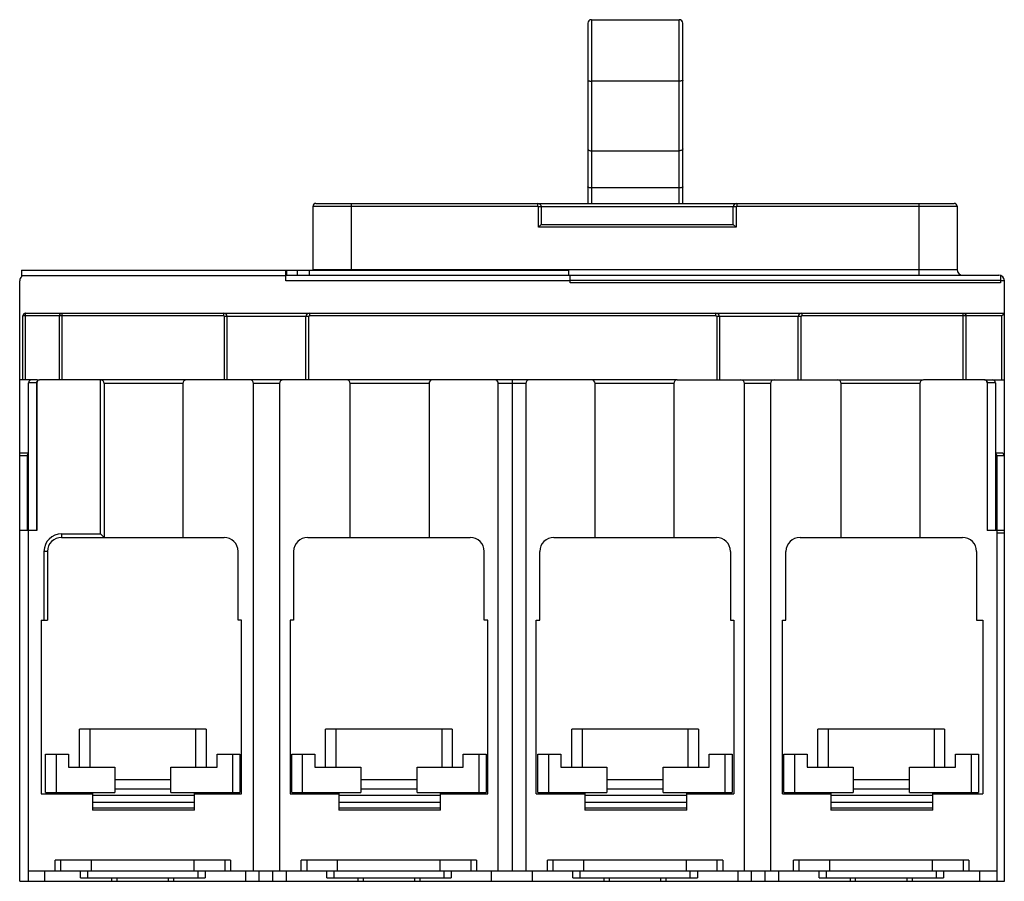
# Model space of a CAD drawing. Header units: millimetres. Extents: x 21 to 161, y 64 to 187.
import ezdxf

# ---------------------------------------------------------------- set-up
doc = ezdxf.new("R2010")
doc.units = ezdxf.units.MM
doc.header["$LTSCALE"] = 16.31484
doc.layers.get('0').update_dxf_attribs({"linetype": 'CONTINUOUS'})

msp = doc.modelspace()

# ---------------------------------------------------------------- linework, layer by layer
at = {"color": 7, "linetype": 'Continuous'}
for p, q in [((101.72, 186.52), (101.72, 160.89)), ((102.22, 187.02), (102.22, 160.89)), ((102.22, 187.02), (114.72, 187.02)), ((114.72, 160.89), (114.72, 187.02)), ((115.22, 160.89), (115.22, 186.52)), ((114.72, 178.28), (102.22, 178.28)), ((102.22, 168.38), (114.72, 168.38)), ((114.72, 163.09), (102.22, 163.09)), ((62.65, 151.49), (62.65, 160.49)), ((62.65, 160.49), (94.6, 160.49)), ((63.05, 160.89), (153.82, 160.89)), ((68.05, 160.89), (68.05, 151.39)), ((94.6, 160.49), (94.6, 160.89)), ((94.7, 157.49), (94.7, 160.39)), ((122.79, 160.39), (94.7, 160.39)), ((95.1, 160.39), (95.1, 157.89)), ((122.39, 157.89), (122.39, 160.39)), ((122.79, 160.39), (122.79, 157.49)), ((122.89, 160.89), (122.89, 160.49)), ((122.89, 160.49), (154.22, 160.49)), ((148.82, 150.69), (148.82, 160.89)), ((154.22, 160.49), (154.22, 151.49)), ((94.7, 157.49), (95.1, 157.89)), ((122.79, 157.49), (94.7, 157.49)), ((95.1, 157.89), (122.39, 157.89)), ((122.79, 157.49), (122.39, 157.89)), ((21.19, 151.39), (21.19, 150.47)), ((21.19, 151.39), (98.99, 151.39)), ((58.79, 149.89), (58.79, 151.39)), ((58.89, 151.39), (58.89, 150.69)), ((60.39, 151.39), (60.39, 150.69)), ((62.09, 151.39), (62.09, 150.69)), ((62.65, 151.49), (154.22, 151.49)), ((98.99, 151.39), (98.99, 150.69)), ((20.94, 64.49), (20.94, 149.89)), ((58.79, 150.59), (21.19, 150.59)), ((58.79, 150.69), (160.14, 150.69)), ((99.19, 149.89), (58.79, 149.89)), ((99.19, 149.59), (99.19, 150.69)), ((99.19, 149.99), (160.39, 149.99)), ((160.39, 150.65), (160.39, 149.59)), ((160.94, 149.89), (160.39, 149.89)), ((160.94, 64.49), (160.94, 149.89)), ((160.39, 149.59), (99.19, 149.59)), ((21.39, 135.79), (21.39, 144.89)), ((49.94, 144.89), (21.39, 144.89)), ((21.72, 144.89), (21.72, 135.79)), ((21.79, 145.29), (160.94, 145.29)), ((26.59, 135.79), (26.59, 144.89)), ((26.98, 135.79), (26.98, 145.29)), ((49.94, 144.89), (49.94, 145.29)), ((50.04, 135.79), (50.04, 144.79)), ((50.44, 144.79), (50.04, 144.79)), ((50.44, 135.79), (50.44, 144.79)), ((62.03, 144.79), (50.46, 144.79)), ((61.63, 135.79), (61.63, 144.79)), ((62.03, 135.79), (62.03, 144.79)), ((62.13, 145.29), (62.13, 144.89)), ((119.94, 144.89), (62.13, 144.89)), ((119.94, 144.89), (119.94, 145.29)), ((120.44, 144.79), (120.04, 144.79)), ((120.04, 144.79), (120.04, 135.79)), ((120.44, 144.79), (120.44, 135.79)), ((132.03, 144.79), (120.46, 144.79)), ((131.63, 135.79), (131.63, 144.79)), ((132.03, 135.79), (132.03, 144.79)), ((132.13, 145.29), (132.13, 144.89)), ((160.59, 144.89), (132.13, 144.89)), ((155.09, 135.79), (155.09, 145.29)), ((155.48, 144.89), (155.48, 135.79)), ((160.59, 135.79), (160.59, 144.89)), ((23.49, 135.79), (20.94, 135.79)), ((22.2, 64.49), (22.2, 135.39)), ((23.37, 135.39), (22.2, 135.39)), ((23.32, 135.39), (23.32, 114.39)), ((23.37, 135.39), (23.37, 114.39)), ((114.42, 135.79), (23.77, 135.79)), ((32.44, 113.9), (32.44, 135.79)), ((32.94, 135.29), (32.94, 113.4)), ((44.11, 135.29), (32.94, 135.29)), ((44.14, 135.29), (44.14, 113.4)), ((54.19, 65.99), (54.19, 135.29)), ((57.89, 135.29), (54.19, 135.29)), ((57.89, 135.29), (57.89, 65.99)), ((67.94, 113.4), (67.94, 135.29)), ((79.11, 135.29), (67.94, 135.29)), ((79.14, 135.29), (79.14, 113.4)), ((88.99, 65.99), (88.99, 135.29)), ((92.89, 135.29), (88.99, 135.29)), ((90.94, 135.79), (90.94, 65.99)), ((92.89, 135.29), (92.89, 65.99)), ((102.74, 113.4), (102.74, 135.29)), ((113.92, 135.29), (102.74, 135.29)), ((113.94, 135.29), (113.94, 113.4)), ((114.44, 135.79), (149.42, 135.79)), ((127.69, 135.29), (123.99, 135.29)), ((123.99, 65.99), (123.99, 135.29)), ((127.69, 135.29), (127.69, 65.99)), ((148.92, 135.29), (137.74, 135.29)), ((137.74, 113.4), (137.74, 135.29)), ((148.94, 135.29), (148.94, 113.4)), ((158.1, 135.79), (149.44, 135.79)), ((158.14, 135.79), (160.94, 135.79)), ((159.67, 135.39), (158.5, 135.39)), ((158.5, 135.39), (158.5, 114.39)), ((158.55, 114.39), (158.55, 135.39)), ((159.67, 135.39), (159.67, 114.39)), ((22.2, 125.39), (20.94, 125.39)), ((22, 124.99), (20.94, 124.99)), ((22, 124.99), (22, 114.39)), ((160.54, 125.39), (159.67, 125.39)), ((160.94, 124.99), (159.89, 124.99)), ((159.89, 124.99), (159.89, 64.49)), ((23.37, 114.39), (20.94, 114.39)), ((26.89, 113.9), (26.89, 113.4)), ((26.89, 113.9), (32.44, 113.9)), ((26.89, 113.4), (49.99, 113.4)), ((32.44, 113.9), (32.94, 113.4)), ((61.89, 113.4), (84.99, 113.4)), ((96.89, 113.4), (119.99, 113.4)), ((131.89, 113.4), (154.99, 113.4)), ((160.94, 114.39), (158.5, 114.39)), ((160.94, 113.99), (159.89, 113.99)), ((24.39, 111.4), (24.39, 101.62)), ((24.89, 111.4), (24.39, 111.4)), ((24.89, 111.4), (24.89, 101.62)), ((51.99, 101.62), (51.99, 111.4)), ((59.89, 111.4), (59.89, 101.62)), ((86.99, 101.62), (86.99, 111.4)), ((94.89, 101.62), (94.89, 111.4)), ((121.99, 111.4), (121.99, 101.62)), ((129.89, 101.62), (129.89, 111.4)), ((156.99, 111.4), (156.99, 101.62)), ((23.99, 101.62), (23.99, 76.92)), ((23.99, 101.62), (24.89, 101.62)), ((52.49, 101.62), (51.99, 101.62)), ((52.49, 76.92), (52.49, 101.62)), ((59.39, 101.62), (59.39, 76.92)), ((59.89, 101.62), (59.39, 101.62)), ((87.49, 101.62), (86.99, 101.62)), ((87.49, 76.92), (87.49, 101.62)), ((94.39, 101.62), (94.89, 101.62)), ((94.39, 76.92), (94.39, 101.62)), ((121.99, 101.62), (122.49, 101.62)), ((122.49, 101.62), (122.49, 76.92)), ((129.39, 101.62), (129.89, 101.62)), ((129.39, 76.92), (129.39, 101.62)), ((156.99, 101.62), (157.89, 101.62)), ((157.89, 101.62), (157.89, 76.92)), ((29.44, 80.72), (29.44, 86.13)), ((47.44, 86.13), (29.44, 86.13)), ((30.94, 80.72), (30.94, 86.13)), ((45.94, 86.13), (45.94, 80.72)), ((47.44, 86.13), (47.44, 80.72)), ((82.44, 86.13), (64.44, 86.13)), ((64.44, 80.72), (64.44, 86.13)), ((65.94, 80.72), (65.94, 86.13)), ((80.94, 86.13), (80.94, 80.72)), ((82.44, 86.13), (82.44, 80.72)), ((117.44, 86.13), (99.44, 86.13)), ((99.44, 80.72), (99.44, 86.13)), ((100.94, 80.72), (100.94, 86.13)), ((115.94, 86.13), (115.94, 80.72)), ((117.44, 86.13), (117.44, 80.72)), ((152.44, 86.13), (134.44, 86.13)), ((134.44, 80.72), (134.44, 86.13)), ((135.94, 80.72), (135.94, 86.13)), ((150.94, 86.13), (150.94, 80.72)), ((152.44, 86.13), (152.44, 80.72)), ((24.61, 77.12), (24.61, 82.57)), ((24.61, 82.57), (27.89, 82.57)), ((26.11, 82.57), (26.11, 77.12)), ((27.89, 82.57), (27.89, 80.72)), ((48.99, 82.57), (52.26, 82.57)), ((48.99, 80.72), (48.99, 82.57)), ((51.26, 77.12), (51.26, 82.57)), ((52.26, 82.57), (52.26, 77.12)), ((59.61, 82.57), (62.89, 82.57)), ((59.61, 77.12), (59.61, 82.57)), ((61.11, 82.57), (61.11, 77.12)), ((62.89, 82.57), (62.89, 80.72)), ((83.99, 82.57), (87.26, 82.57)), ((83.99, 80.72), (83.99, 82.57)), ((86.26, 77.12), (86.26, 82.57)), ((87.26, 82.57), (87.26, 77.12)), ((94.61, 82.57), (97.89, 82.57)), ((94.61, 77.12), (94.61, 82.57)), ((96.11, 82.57), (96.11, 77.12)), ((97.89, 82.57), (97.89, 80.72)), ((118.99, 82.57), (122.26, 82.57)), ((118.99, 80.72), (118.99, 82.57)), ((121.26, 77.12), (121.26, 82.57)), ((122.26, 82.57), (122.26, 77.12)), ((129.61, 82.57), (132.89, 82.57)), ((129.61, 77.12), (129.61, 82.57)), ((131.11, 82.57), (131.11, 77.12)), ((132.89, 82.57), (132.89, 80.72)), ((153.99, 82.57), (157.26, 82.57)), ((153.99, 80.72), (153.99, 82.57)), ((156.26, 77.12), (156.26, 82.57)), ((157.26, 82.57), (157.26, 77.12)), ((27.89, 80.72), (34.44, 80.72)), ((34.44, 80.72), (34.44, 77.12)), ((42.44, 77.12), (42.44, 80.72)), ((42.44, 80.72), (48.99, 80.72)), ((62.89, 80.72), (69.44, 80.72)), ((69.44, 80.72), (69.44, 77.12)), ((77.44, 80.72), (83.99, 80.72)), ((77.44, 77.12), (77.44, 80.72)), ((97.89, 80.72), (104.44, 80.72)), ((104.44, 80.72), (104.44, 77.12)), ((112.44, 80.72), (118.99, 80.72)), ((112.44, 77.12), (112.44, 80.72)), ((132.89, 80.72), (139.44, 80.72)), ((139.44, 80.72), (139.44, 77.12)), ((147.44, 80.72), (153.99, 80.72)), ((147.44, 77.12), (147.44, 80.72)), ((34.44, 78.96), (42.44, 78.96)), ((69.44, 78.96), (77.44, 78.96)), ((104.44, 78.96), (112.44, 78.96)), ((139.44, 78.96), (147.44, 78.96)), ((24.61, 77.12), (34.44, 77.12)), ((31.29, 77.12), (31.29, 74.63)), ((34.44, 77.63), (42.44, 77.63)), ((42.44, 77.12), (52.26, 77.12)), ((45.79, 74.63), (45.79, 77.12)), ((59.61, 77.12), (69.44, 77.12)), ((66.29, 77.12), (66.29, 74.63)), ((69.44, 77.63), (77.44, 77.63)), ((77.44, 77.12), (87.26, 77.12)), ((80.79, 74.63), (80.79, 77.12)), ((94.61, 77.12), (104.44, 77.12)), ((101.29, 77.12), (101.29, 74.63)), ((104.44, 77.63), (112.44, 77.63)), ((112.44, 77.12), (122.26, 77.12)), ((115.79, 74.63), (115.79, 77.12)), ((129.61, 77.12), (139.44, 77.12)), ((136.29, 77.12), (136.29, 74.63)), ((139.44, 77.63), (147.44, 77.63)), ((147.44, 77.12), (157.26, 77.12)), ((150.79, 74.63), (150.79, 77.12)), ((23.99, 76.92), (31.29, 76.92)), ((31.29, 76.73), (45.79, 76.73)), ((31.29, 75.73), (45.79, 75.73)), ((45.79, 76.92), (52.49, 76.92)), ((59.39, 76.92), (66.29, 76.92)), ((66.29, 76.73), (80.79, 76.73)), ((66.29, 75.73), (80.79, 75.73)), ((80.79, 76.92), (87.49, 76.92)), ((94.39, 76.92), (101.29, 76.92)), ((101.29, 76.73), (115.79, 76.73)), ((101.29, 75.73), (115.79, 75.73)), ((115.79, 76.92), (122.49, 76.92)), ((129.39, 76.92), (136.29, 76.92)), ((136.29, 76.73), (150.79, 76.73)), ((136.29, 75.73), (150.79, 75.73)), ((150.79, 76.92), (157.89, 76.92)), ((31.29, 74.93), (45.79, 74.93)), ((45.79, 74.63), (31.29, 74.63)), ((66.29, 74.93), (80.79, 74.93)), ((80.79, 74.63), (66.29, 74.63)), ((101.29, 74.93), (115.79, 74.93)), ((115.79, 74.63), (101.29, 74.63)), ((136.29, 74.93), (150.79, 74.93)), ((150.79, 74.63), (136.29, 74.63)), ((25.96, 65.99), (25.96, 67.49)), ((50.91, 67.49), (25.96, 67.49)), ((26.74, 67.49), (26.74, 65.99)), ((31.14, 65.99), (31.14, 67.49)), ((45.73, 65.99), (45.73, 67.49)), ((50.13, 65.99), (50.13, 67.49)), ((50.91, 67.49), (50.91, 65.99)), ((85.91, 67.49), (60.96, 67.49)), ((60.96, 65.99), (60.96, 67.49)), ((61.74, 67.49), (61.74, 65.99)), ((66.14, 65.99), (66.14, 67.49)), ((80.73, 65.99), (80.73, 67.49)), ((85.13, 65.99), (85.13, 67.49)), ((85.91, 67.49), (85.91, 65.99)), ((120.91, 67.49), (95.96, 67.49)), ((95.96, 65.99), (95.96, 67.49)), ((96.74, 67.49), (96.74, 65.99)), ((101.14, 65.99), (101.14, 67.49)), ((115.73, 65.99), (115.73, 67.49)), ((120.13, 65.99), (120.13, 67.49)), ((120.91, 67.49), (120.91, 65.99)), ((155.91, 67.49), (130.96, 67.49)), ((130.96, 65.99), (130.96, 67.49)), ((131.74, 67.49), (131.74, 65.99)), ((136.14, 65.99), (136.14, 67.49)), ((150.73, 65.99), (150.73, 67.49)), ((155.13, 65.99), (155.13, 67.49)), ((155.91, 67.49), (155.91, 65.99)), ((22.19, 65.99), (123.99, 65.99)), ((24.44, 65.99), (24.44, 64.49)), ((29.59, 64.99), (29.59, 65.99)), ((30.59, 65.99), (30.59, 64.99)), ((46.29, 64.99), (46.29, 65.99)), ((47.29, 65.99), (47.29, 64.99)), ((53.06, 65.99), (53.06, 64.49)), ((54.94, 65.99), (54.94, 64.49)), ((56.93, 64.49), (56.93, 65.99)), ((58.81, 65.99), (58.81, 64.49)), ((64.59, 64.99), (64.59, 65.99)), ((65.59, 65.99), (65.59, 64.99)), ((81.29, 64.99), (81.29, 65.99)), ((82.29, 65.99), (82.29, 64.99)), ((88.01, 64.49), (88.01, 65.99)), ((93.86, 64.49), (93.86, 65.99)), ((99.59, 64.99), (99.59, 65.99)), ((100.59, 65.99), (100.59, 64.99)), ((116.29, 64.99), (116.29, 65.99)), ((117.29, 65.99), (117.29, 64.99)), ((123.06, 65.99), (123.06, 64.49)), ((124.03, 65.99), (159.89, 65.99)), ((124.94, 65.99), (124.94, 64.49)), ((126.93, 64.49), (126.93, 65.99)), ((128.81, 65.99), (128.81, 64.49)), ((134.59, 64.99), (134.59, 65.99)), ((135.59, 65.99), (135.59, 64.99)), ((151.29, 64.99), (151.29, 65.99)), ((152.29, 65.99), (152.29, 64.99)), ((157.44, 64.49), (157.44, 65.99)), ((20.94, 64.49), (160.94, 64.49)), ((29.59, 64.99), (47.29, 64.99)), ((34.01, 64.99), (34.01, 64.49)), ((34.8, 64.49), (34.8, 64.99)), ((42.07, 64.99), (42.07, 64.49)), ((42.86, 64.49), (42.86, 64.99)), ((64.59, 64.99), (82.29, 64.99)), ((69.01, 64.99), (69.01, 64.49)), ((69.8, 64.49), (69.8, 64.99)), ((77.07, 64.99), (77.07, 64.49)), ((77.86, 64.49), (77.86, 64.99)), ((99.59, 64.99), (117.29, 64.99)), ((104.01, 64.99), (104.01, 64.49)), ((104.8, 64.49), (104.8, 64.99)), ((112.07, 64.99), (112.07, 64.49)), ((112.86, 64.49), (112.86, 64.99)), ((134.59, 64.99), (152.29, 64.99)), ((139.01, 64.99), (139.01, 64.49)), ((139.8, 64.49), (139.8, 64.99)), ((147.07, 64.99), (147.07, 64.49)), ((147.86, 64.49), (147.86, 64.99))]:
    msp.add_line(p, q, dxfattribs=at)
for centre, radius, start, end in [((102.22, 186.52), 0.5, 90, 180), ((114.72, 186.52), 0.5, 0, 90), ((63.05, 160.49), 0.4, 90, 180), ((94.6, 160.39), 0.5, 0, 90), ((94.6, 160.39), 0.1, 0, 90), ((122.89, 160.39), 0.5, 90, 180), ((122.89, 160.39), 0.1, 90, 180), ((153.82, 160.49), 0.4, 0, 90), ((61.85, 151.49), 0.8, 351.8741, 359.9986), ((155.02, 151.49), 0.8, 179.9994, 269.9968), ((21.74, 149.89), 0.8, 133.4325, 180), ((160.14, 149.89), 0.8, 0, 90), ((21.79, 144.89), 0.4, 90, 180), ((49.94, 144.79), 0.5, 359.9915, 89.9919), ((62.13, 144.79), 0.5, 90.0081, 180.0085), ((119.94, 144.79), 0.5, 359.9914, 89.9919), ((132.13, 144.79), 0.5, 90.0081, 180.0085), ((22.6, 135.39), 0.4, 90, 180), ((32.44, 135.29), 0.5, 0, 90), ((44.64, 135.29), 0.5, 90, 180), ((53.69, 135.29), 0.5, 0, 90), ((58.39, 135.29), 0.5, 90, 180), ((67.44, 135.29), 0.5, 0, 90), ((79.64, 135.29), 0.5, 90, 180), ((88.49, 135.29), 0.5, 0, 90), ((93.39, 135.29), 0.5, 90, 180), ((102.24, 135.29), 0.5, 0, 90), ((114.44, 135.29), 0.5, 90, 180), ((123.49, 135.29), 0.5, 0, 90), ((128.19, 135.29), 0.5, 90, 180), ((137.24, 135.29), 0.5, 0, 90), ((149.44, 135.29), 0.5, 90, 180), ((159.27, 135.39), 0.4, 0, 90), ((22.4, 124.99), 0.4, 120.3455, 180), ((159.49, 124.99), 0.4, 0, 62.5405), ((160.54, 124.99), 0.4, 0, 90), ((26.89, 111.4), 2.5, 90, 180), ((26.89, 111.4), 2, 90, 180), ((49.99, 111.4), 2, 0, 90), ((61.89, 111.4), 2, 90, 180), ((84.99, 111.4), 2, 0, 90), ((96.89, 111.4), 2, 90, 180), ((119.99, 111.4), 2, 0, 90), ((131.89, 111.4), 2, 90, 180), ((154.99, 111.4), 2, 0, 90)]:
    msp.add_arc(centre, radius, start, end, dxfattribs=at)
for centre, start_param, end_param in [((23.77, 135.39), 1.570796, 3.141593), ((158.1, 135.39), 0, 1.570796)]:
    msp.add_ellipse(centre, major_axis=(0.4, 0), ratio=0.999848, start_param=start_param, end_param=end_param, dxfattribs=at)
for points, knots in [([(101.72, 178.43), (101.72, 178.4), (101.75, 178.37), (101.8, 178.34), (101.89, 178.31), (102.03, 178.29), (102.15, 178.28), (102.22, 178.28)], [0, 0, 0, 0, 0.124989, 0.222058, 0.343468, 0.647499, 1, 1, 1, 1]), ([(115.22, 178.42), (115.22, 178.4), (115.18, 178.37), (115.13, 178.34), (115.04, 178.31), (114.9, 178.29), (114.78, 178.28), (114.72, 178.28)], [0, 0, 0, 0, 0.122587, 0.219336, 0.340836, 0.6459, 1, 1, 1, 1]), ([(101.72, 168.63), (101.72, 168.6), (101.75, 168.52), (101.87, 168.44), (102.03, 168.39), (102.15, 168.38), (102.22, 168.38)], [0, 0, 0, 0, 0.167793, 0.390793, 0.676162, 1, 1, 1, 1]), ([(115.22, 168.63), (115.22, 168.6), (115.18, 168.52), (115.06, 168.44), (114.9, 168.39), (114.78, 168.38), (114.72, 168.38)], [0, 0, 0, 0, 0.167768, 0.390779, 0.676157, 1, 1, 1, 1]), ([(102.22, 163.09), (102.15, 163.09), (102.03, 163.1), (101.89, 163.12), (101.8, 163.15), (101.75, 163.18), (101.72, 163.21), (101.72, 163.24)], [0, 0, 0, 0, 0.354101, 0.659164, 0.780664, 0.877413, 1, 1, 1, 1]), ([(115.22, 163.24), (115.22, 163.21), (115.18, 163.18), (115.13, 163.15), (115.04, 163.12), (114.9, 163.1), (114.78, 163.09), (114.72, 163.09)], [0, 0, 0, 0, 0.122587, 0.219336, 0.340836, 0.645899, 1, 1, 1, 1]), ([(21.79, 145.29), (21.78, 145.29), (21.77, 145.28), (21.75, 145.24), (21.73, 145.16), (21.72, 145.04), (21.72, 144.94), (21.72, 144.89)], [0, 0, 0, 0, 0.037588, 0.100834, 0.316424, 0.631616, 1, 1, 1, 1]), ([(26.59, 144.89), (26.59, 144.99), (26.67, 145.21), (26.88, 145.29), (26.98, 145.29)], [0, 0, 0, 0, 0.502353, 1, 1, 1, 1]), ([(49.94, 144.89), (49.96, 144.89), (50.01, 144.87), (50.04, 144.82), (50.04, 144.79)], [0, 0, 0, 0, 0.500089, 1, 1, 1, 1]), ([(62.03, 144.79), (62.03, 144.82), (62.06, 144.87), (62.11, 144.89), (62.13, 144.89)], [0, 0, 0, 0, 0.49992, 1, 1, 1, 1]), ([(119.94, 144.89), (119.96, 144.89), (120.01, 144.87), (120.04, 144.82), (120.04, 144.79)], [0, 0, 0, 0, 0.500049, 1, 1, 1, 1]), ([(132.03, 144.79), (132.03, 144.82), (132.06, 144.87), (132.11, 144.89), (132.13, 144.89)], [0, 0, 0, 0, 0.499917, 1, 1, 1, 1]), ([(155.09, 145.29), (155.19, 145.29), (155.4, 145.21), (155.48, 144.99), (155.48, 144.89)], [0, 0, 0, 0, 0.49741, 1, 1, 1, 1]), ([(160.94, 145.29), (160.94, 145.29), (160.93, 145.28), (160.92, 145.26), (160.9, 145.23), (160.86, 145.19), (160.81, 145.14), (160.76, 145.08), (160.69, 145), (160.63, 144.93), (160.59, 144.89)], [0, 0, 0, 0, 0.01416, 0.039905, 0.121387, 0.233856, 0.367286, 0.514441, 0.671122, 1, 1, 1, 1]), ([(23.32, 135.39), (23.32, 135.45), (23.35, 135.55), (23.44, 135.69), (23.57, 135.77), (23.68, 135.79), (23.73, 135.79)], [0, 0, 0, 0, 0.257504, 0.509891, 0.756517, 1, 1, 1, 1]), ([(158.55, 135.39), (158.55, 135.45), (158.52, 135.55), (158.43, 135.69), (158.3, 135.77), (158.19, 135.79), (158.14, 135.79)], [0, 0, 0, 0, 0.25751, 0.509903, 0.75653, 1, 1, 1, 1])]:
    msp.add_open_spline(points, degree=3, knots=knots, dxfattribs=at)

doc.saveas('drawing.dxf')
